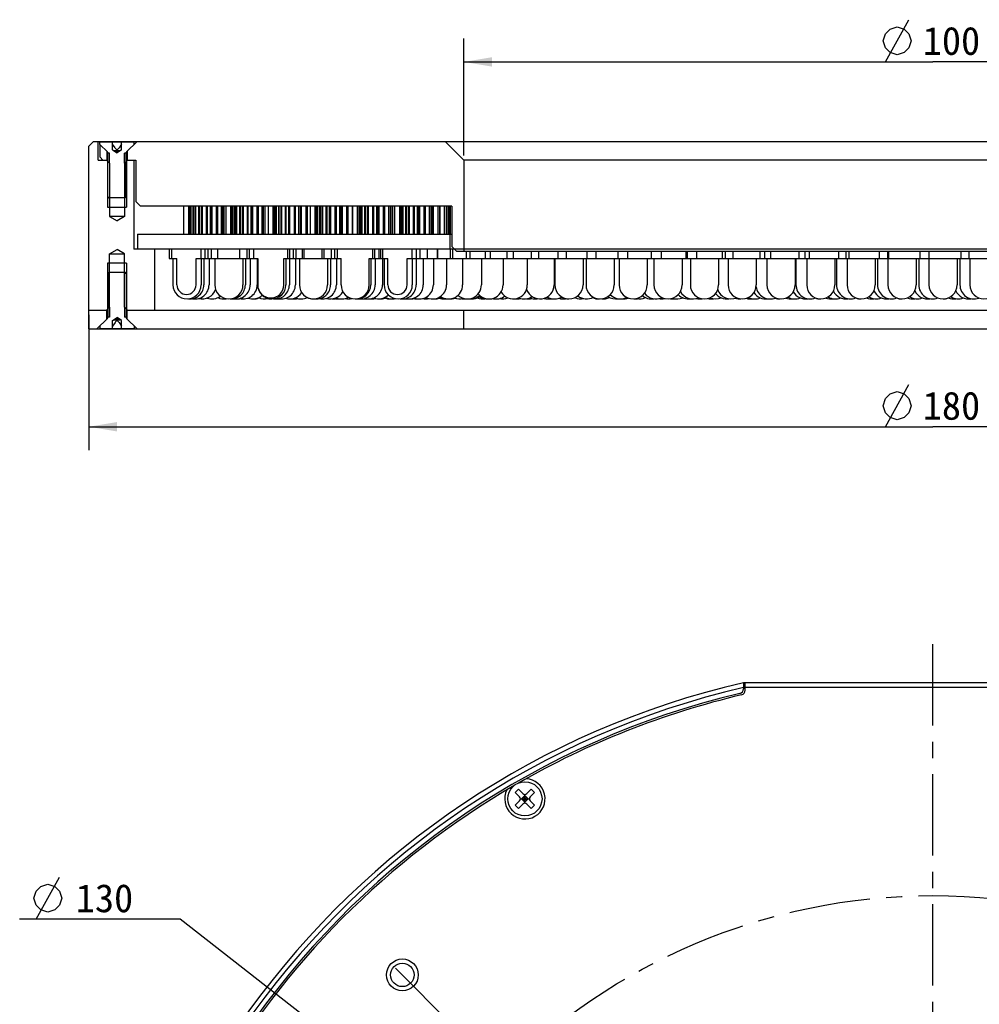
# Model space of a CAD drawing. Header units: millimetres. Extents: x 38 to 263, y -18 to 285.
# Tile 2 of 3: x 38 to 140, y 180 to 285. Entities that reach past the tile are written whole.
import ezdxf
from ezdxf.enums import TextEntityAlignment as Align

# ---------------------------------------------------------------- set-up
doc = ezdxf.new("R2010")
doc.units = ezdxf.units.MM
doc.header["$LTSCALE"] = 23.1
doc.linetypes.add('CENTER', pattern=[0.6, 0.375, -0.075, 0.075, -0.075])
doc.layers.get('0').update_dxf_attribs({"linetype": 'CONTINUOUS'})
for name, color, linetype in [('00_COMPONENTS', 7, 'CONTINUOUS'), ('03_ALL_AXES', 7, 'CONTINUOUS'), ('50_ALL_DETAILS', 7, 'CONTINUOUS'), ('51__DRAFT_DIMS', 7, 'CONTINUOUS')]:
    doc.layers.add(name, color=color, linetype=linetype)
doc.styles.get("Standard").update_dxf_attribs({"font": 'simfang.ttf'})
doc.dimstyles.new('DIMSTYLE_1', dxfattribs={"dimtxt": 3, "dimasz": 3, "dimexe": 2.5, "dimexo": 0.5, "dimgap": 0.75, "dimtad": 1, "dimdsep": 46, "dimtxsty": 'STANDARD', "dimblk": '_FILLED', "dimblk1": '_FILLED', "dimblk2": '_FILLED', "dimcen": 0.09, "dimclrt": 3, "dimazin": 2, "dimtp": 0.3, "dimtm": 0.3, "dimtfac": 1, "dimtofl": 0, "dimtmove": 0, "dimatfit": 3, "dimldrblk": '_FILLED', "dimfxl": 1, "dimtolj": 1, "dimarcsym": 0})
doc.dimstyles.new('DIMSTYLE_2', dxfattribs={"dimtxt": 3, "dimasz": 3, "dimexe": 2.5, "dimexo": 0.5, "dimgap": 0.75, "dimtad": 1, "dimdsep": 46, "dimtxsty": 'STANDARD', "dimblk": '_FILLED', "dimblk1": '_FILLED', "dimblk2": '_FILLED', "dimcen": 0.09, "dimclrt": 3, "dimazin": 2, "dimtp": 0.5, "dimtm": 0.5, "dimtfac": 1, "dimtofl": 0, "dimtmove": 0, "dimatfit": 3, "dimldrblk": '_FILLED', "dimfxl": 1, "dimtolj": 1, "dimarcsym": 0})
doc.dimstyles.new('DIMSTYLE_5', dxfattribs={"dimtxt": 3, "dimasz": 3, "dimexe": 2.5, "dimexo": 0.5, "dimtad": 1, "dimdec": 0, "dimdsep": 46, "dimtxsty": 'STANDARD', "dimblk": '_FILLED', "dimblk1": '_FILLED', "dimblk2": '_FILLED', "dimcen": 0.09, "dimclrt": 3, "dimazin": 2, "dimtp": 0.5, "dimtm": 0.5, "dimtfac": 1, "dimtdec": 0, "dimtofl": 0, "dimtmove": 0, "dimatfit": 1, "dimldrblk": '_FILLED', "dimfxl": 1, "dimtolj": 1, "dimarcsym": 0})

# ---------------------------------------------------------------- blocks, each defined once
blk = doc.blocks.new('_FILLED')
at = {"color": 0, "linetype": 'ByBlock'}
blk.add_solid([(0, 0), (-1, 0.167), (-1, -0.167)], dxfattribs=at)
blk = doc.blocks.new('*D1')
at = {"layer": '51__DRAFT_DIMS', "color": 4}
for p, q in [((85.19, 270.15), (85.19, 282.62)), ((185.19, 270.15), (185.19, 282.62)), ((85.19, 280.12), (135.19, 280.12)), ((185.19, 280.12), (135.19, 280.12))]:
    blk.add_line(p, q, dxfattribs=at)
at = {"layer": '51__DRAFT_DIMS', "color": 4, "xscale": 3, "yscale": 3, "zscale": 3, "rotation": 180}
blk.add_blockref('_FILLED', (85.19, 280.12), dxfattribs=at)
at = {"layer": '51__DRAFT_DIMS', "color": 4, "xscale": 3, "yscale": 3, "zscale": 3}
blk.add_blockref('_FILLED', (185.19, 280.12), dxfattribs=at)
at = {"layer": '51__DRAFT_DIMS', "color": 3}
blk.add_text('100', height=3, dxfattribs=at).set_placement((137.19, 280.87), align=Align.CENTER)
blk = doc.blocks.new('*D2')
at = {"layer": '51__DRAFT_DIMS', "color": 4}
for p, q in [((45.19, 253.15), (45.19, 238.72)), ((225.19, 253.15), (225.19, 238.72)), ((45.19, 241.22), (135.19, 241.22)), ((225.19, 241.22), (135.19, 241.22))]:
    blk.add_line(p, q, dxfattribs=at)
at = {"layer": '51__DRAFT_DIMS', "color": 4, "xscale": 3, "yscale": 3, "zscale": 3, "rotation": 180}
blk.add_blockref('_FILLED', (45.19, 241.22), dxfattribs=at)
at = {"layer": '51__DRAFT_DIMS', "color": 4, "xscale": 3, "yscale": 3, "zscale": 3}
blk.add_blockref('_FILLED', (225.19, 241.22), dxfattribs=at)
at = {"layer": '51__DRAFT_DIMS', "color": 3}
blk.add_text('180', height=3, dxfattribs=at).set_placement((137.19, 241.97), align=Align.CENTER)
blk = doc.blocks.new('*D5')
at = {"layer": '51__DRAFT_DIMS', "color": 4}
for p, q in [((51.42, 188.71), (37.81, 188.71)), ((54.92, 188.71), (51.42, 188.71)), ((83.89, 166.15), (54.92, 188.71))]:
    blk.add_line(p, q, dxfattribs=at)
at = {"layer": '51__DRAFT_DIMS', "color": 4, "xscale": 3, "yscale": 3, "zscale": 3, "rotation": 322.0933396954}
blk.add_blockref('_FILLED', (83.89, 166.15), dxfattribs=at)
at = {"layer": '51__DRAFT_DIMS', "color": 3}
blk.add_text('130', height=3, dxfattribs=at).set_placement((49.92, 189.46), align=Align.RIGHT)

msp = doc.modelspace()

# ---------------------------------------------------------------- hatches: boundary and pattern name
h = msp.add_hatch()
h.set_pattern_fill('DEFAULT__14', color=4, scale=8.4, angle=45, style=0, pattern_type=0)
h.set_pattern_definition([(45, (0, 0), (-5.9397, 5.9397), [])])
edge = h.paths.add_edge_path()
edge.add_line((49.0589, 265.6141), (47.3289, 265.6141))
edge.add_line((47.2289, 265.7141), (47.3289, 265.6141))
edge.add_line((47.2289, 265.7141), (47.2289, 270.3813))
edge.add_arc((47.0289, 270.3813), 0.2, 0, 45)
edge.add_line((47.1704, 270.5227), (46.3689, 271.3241))
edge.add_line((46.3689, 271.3241), (46.3689, 271.6141))
edge.add_line((47.7161, 271.6141), (46.3689, 271.6141))
edge.add_line((47.7161, 270.752), (47.7161, 271.6141))
edge.add_line((47.7161, 270.752), (47.8404, 270.6641))
edge.add_line((47.8404, 270.6641), (48.1939, 270.4141))
edge.add_line((48.5475, 270.6641), (48.1939, 270.4141))
edge.add_line((48.6718, 270.752), (48.5475, 270.6641))
edge.add_line((48.6718, 270.752), (48.6718, 271.6141))
edge.add_line((50.0189, 271.6141), (48.6718, 271.6141))
edge.add_line((50.0189, 271.3241), (50.0189, 271.6141))
edge.add_line((49.2175, 270.5227), (50.0189, 271.3241))
edge.add_arc((49.3589, 270.3813), 0.2, 135, 180)
edge.add_line((49.1589, 265.7141), (49.1589, 270.3813))
edge.add_line((49.1589, 265.7141), (49.0589, 265.6141))

# ---------------------------------------------------------------- linework, layer by layer
at = {"layer": '00_COMPONENTS', "color": 7}
for p, q in [((45.6947, 271.6491), (45.1939, 271.1484)), ((45.1939, 251.6491), (45.1939, 271.1484)), ((45.6947, 271.6491), (46.3689, 271.6491)), ((46.1939, 269.6491), (46.1939, 271.6491)), ((46.3689, 271.3241), (46.3689, 271.6141)), ((46.3689, 271.6141), (50.0189, 271.6141)), ((47.1704, 270.5227), (46.3689, 271.3241)), ((46.3939, 269.9491), (46.3939, 271.2991)), ((46.401, 271.6125), (46.4019, 271.6491)), ((46.4019, 271.6491), (223.986, 271.6491)), ((47.7161, 270.752), (47.7161, 271.6141)), ((47.9818, 270.9641), (47.7161, 271.3399)), ((48.6718, 271.3399), (48.4061, 270.9641)), ((48.6718, 270.752), (48.6718, 271.6141)), ((49.2175, 270.5227), (50.3439, 271.6491)), ((50.0189, 271.3241), (50.0189, 271.6141)), ((85.1939, 269.6491), (83.1939, 271.6491)), ((46.6939, 269.6491), (46.3939, 269.9491)), ((47.0939, 270.5991), (47.0939, 269.6491)), ((47.1034, 270.5991), (47.0939, 270.5991)), ((47.2289, 265.7141), (47.2289, 270.3813)), ((47.3939, 270.3813), (47.2289, 270.3813)), ((47.7161, 270.752), (48.1939, 270.4141)), ((47.8404, 270.6641), (48.5475, 270.6641)), ((48.1939, 270.6641), (48.0761, 270.4974)), ((48.1939, 270.4141), (48.1939, 270.752)), ((48.6718, 270.752), (48.1939, 270.4141)), ((48.3118, 270.4974), (48.1939, 270.6641)), ((49.1589, 270.3813), (48.9939, 270.3813)), ((49.1589, 265.7141), (49.1589, 270.3813)), ((49.2845, 270.5991), (49.2939, 270.5991)), ((49.2939, 270.5991), (49.2939, 269.6491)), ((46.1939, 269.6491), (47.2289, 269.6491)), ((47.0689, 269.6491), (47.3939, 269.3241)), ((47.1939, 269.5241), (47.2288, 269.5241)), ((47.3939, 269.3241), (47.3939, 263.6491)), ((49.3189, 269.6491), (48.9939, 269.3241)), ((48.9939, 269.3241), (48.9939, 263.6491)), ((49.1589, 269.6491), (50.1939, 269.6491)), ((49.9939, 269.6491), (49.9939, 260.1491)), ((50.1939, 269.6491), (50.1939, 265.2491)), ((85.1939, 269.6491), (85.1939, 259.9491)), ((185.1939, 269.6491), (85.1939, 269.6491)), ((47.2289, 265.7141), (47.3289, 265.6141)), ((47.2289, 265.7113), (47.3939, 265.7113)), ((49.0589, 265.6141), (47.3289, 265.6141)), ((48.9939, 265.7113), (49.1589, 265.7113)), ((49.1589, 265.7141), (49.0589, 265.6141)), ((47.1939, 264.6491), (48.9667, 264.6491)), ((48.9934, 264.6491), (49.1939, 264.6491)), ((50.6939, 264.7491), (50.1939, 265.2491)), ((83.8939, 264.7491), (50.6939, 264.7491)), ((55.3306, 261.7491), (55.3306, 264.7491)), ((55.8489, 261.7491), (55.8489, 264.7491)), ((55.9745, 261.7491), (55.9745, 264.7491)), ((56.0664, 261.7491), (56.0664, 264.7491)), ((56.1145, 261.7491), (56.1145, 264.7491)), ((56.311, 261.7491), (56.311, 264.7491)), ((56.3591, 261.7491), (56.3591, 264.7491)), ((56.5241, 261.7491), (56.5241, 264.7491)), ((56.5996, 261.7491), (56.5996, 264.7491)), ((56.9077, 261.7491), (56.9077, 264.7491)), ((56.9831, 261.7491), (56.9831, 264.7491)), ((57.2208, 261.7491), (57.2208, 264.7491)), ((57.3234, 261.7491), (57.3234, 264.7491)), ((57.7421, 261.7491), (57.7421, 264.7491)), ((57.8447, 261.7491), (57.8447, 264.7491)), ((58.1543, 261.7491), (58.1543, 264.7491)), ((58.2837, 261.7491), (58.2837, 264.7491)), ((58.3288, 261.7491), (58.3288, 264.7491)), ((58.8117, 261.7491), (58.8117, 264.7491)), ((58.9411, 261.7491), (58.9411, 264.7491)), ((59.3218, 261.7491), (59.3218, 264.7491)), ((59.4776, 261.7491), (59.4776, 264.7491)), ((59.6382, 261.7491), (59.6382, 264.7491)), ((59.8316, 261.7491), (59.8316, 264.7491)), ((60.3314, 261.7491), (60.3314, 264.7491)), ((60.4198, 261.7491), (60.4198, 264.7491)), ((60.4963, 261.7491), (60.4963, 264.7491)), ((60.5399, 261.7491), (60.5399, 264.7491)), ((60.7177, 261.7491), (60.7177, 264.7491)), ((60.7612, 261.7491), (60.7612, 264.7491)), ((60.9139, 261.7491), (60.9139, 264.7491)), ((60.9864, 261.7491), (60.9864, 264.7491)), ((61.2821, 261.7491), (61.2821, 264.7491)), ((61.3545, 261.7491), (61.3545, 264.7491)), ((61.5829, 261.7491), (61.5829, 264.7491)), ((61.684, 261.7491), (61.684, 264.7491)), ((62.0966, 261.7491), (62.0966, 264.7491)), ((62.1977, 261.7491), (62.1977, 264.7491)), ((62.501, 261.7491), (62.501, 264.7491)), ((62.6304, 261.7491), (62.6304, 264.7491)), ((62.6754, 261.7491), (62.6754, 264.7491)), ((63.1584, 261.7491), (63.1584, 264.7491)), ((63.2878, 261.7491), (63.2878, 264.7491)), ((63.665, 261.7491), (63.665, 264.7491)), ((63.8223, 261.7491), (63.8223, 264.7491)), ((63.9893, 261.7491), (63.9893, 264.7491)), ((64.3343, 261.7491), (64.3343, 264.7491)), ((64.3382, 261.7491), (64.3382, 264.7491)), ((64.8381, 261.7491), (64.8381, 264.7491)), ((64.8654, 261.7491), (64.8654, 264.7491)), ((64.8926, 261.7491), (64.8926, 264.7491)), ((65.0036, 261.7491), (65.0036, 264.7491)), ((65.0308, 261.7491), (65.0308, 264.7491)), ((65.1451, 261.7491), (65.1451, 264.7491)), ((65.2033, 261.7491), (65.2033, 264.7491)), ((65.4407, 261.7491), (65.4407, 264.7491)), ((65.4989, 261.7491), (65.4989, 264.7491)), ((65.6957, 261.7491), (65.6957, 264.7491)), ((65.7847, 261.7491), (65.7847, 264.7491)), ((66.1476, 261.7491), (66.1476, 264.7491)), ((66.2365, 261.7491), (66.2365, 264.7491)), ((66.5152, 261.7491), (66.5152, 264.7491)), ((66.6346, 261.7491), (66.6346, 264.7491)), ((66.6361, 261.7491), (66.6361, 264.7491)), ((67.1216, 261.7491), (67.1216, 264.7491)), ((67.241, 261.7491), (67.241, 264.7491)), ((67.6005, 261.7491), (67.6005, 264.7491)), ((67.7498, 261.7491), (67.7498, 264.7491)), ((67.7879, 261.7491), (67.7879, 264.7491)), ((67.8819, 261.7491), (67.8819, 264.7491)), ((68.359, 261.7491), (68.359, 264.7491)), ((68.5084, 261.7491), (68.5084, 264.7491)), ((68.8378, 261.7491), (68.8378, 264.7491)), ((69.3374, 261.7491), (69.3374, 264.7491)), ((69.358, 261.7491), (69.358, 264.7491)), ((69.4423, 261.7491), (69.4423, 264.7491)), ((69.463, 261.7491), (69.463, 264.7491)), ((69.5608, 261.7491), (69.5608, 264.7491)), ((69.6145, 261.7491), (69.6145, 264.7491)), ((69.8333, 261.7491), (69.8333, 264.7491)), ((69.8869, 261.7491), (69.8869, 264.7491)), ((70.0713, 261.7491), (70.0713, 264.7491)), ((70.1577, 261.7491), (70.1577, 264.7491)), ((70.5101, 261.7491), (70.5101, 264.7491)), ((70.5964, 261.7491), (70.5964, 264.7491)), ((70.8665, 261.7491), (70.8665, 264.7491)), ((70.9853, 261.7491), (70.9853, 264.7491)), ((71.4697, 261.7491), (71.4697, 264.7491)), ((71.5884, 261.7491), (71.5884, 264.7491)), ((71.943, 261.7491), (71.943, 264.7491)), ((72.0936, 261.7491), (72.0936, 264.7491)), ((72.2312, 261.7491), (72.2312, 264.7491)), ((72.7079, 261.7491), (72.7079, 264.7491)), ((72.8585, 261.7491), (72.8585, 264.7491)), ((73.2961, 261.7491), (73.2961, 264.7491)), ((73.3439, 261.7491), (73.3439, 264.7491)), ((73.8439, 261.7491), (73.8439, 264.7491)), ((73.8918, 261.7491), (73.8918, 264.7491)), ((73.9275, 261.7491), (73.9275, 264.7491)), ((74.073, 261.7491), (74.073, 264.7491)), ((74.1087, 261.7491), (74.1087, 264.7491)), ((74.2521, 261.7491), (74.2521, 264.7491)), ((74.3232, 261.7491), (74.3232, 264.7491)), ((74.6136, 261.7491), (74.6136, 264.7491)), ((74.6847, 261.7491), (74.6847, 264.7491)), ((74.9229, 261.7491), (74.9229, 264.7491)), ((75.0292, 261.7491), (75.0292, 264.7491)), ((75.4628, 261.7491), (75.4628, 264.7491)), ((75.5691, 261.7491), (75.5691, 264.7491)), ((75.9008, 261.7491), (75.9008, 264.7491)), ((76.0417, 261.7491), (76.0417, 264.7491)), ((76.1367, 261.7491), (76.1367, 264.7491)), ((76.6164, 261.7491), (76.6164, 264.7491)), ((76.7573, 261.7491), (76.7573, 264.7491)), ((77.1809, 261.7491), (77.1809, 264.7491)), ((77.3556, 261.7491), (77.3556, 264.7491)), ((77.4232, 261.7491), (77.4232, 264.7491)), ((77.5968, 261.7491), (77.5968, 264.7491)), ((77.6001, 261.7491), (77.6001, 264.7491)), ((77.8253, 261.7491), (77.8253, 264.7491)), ((78.3505, 261.7491), (78.3505, 264.7491)), ((78.3792, 261.7491), (78.3792, 264.7491)), ((78.4964, 261.7491), (78.4964, 264.7491)), ((78.5251, 261.7491), (78.5251, 264.7491)), ((78.6511, 261.7491), (78.6511, 264.7491)), ((78.7179, 261.7491), (78.7179, 264.7491)), ((78.9906, 261.7491), (78.9906, 264.7491)), ((79.0575, 261.7491), (79.0575, 264.7491)), ((79.2835, 261.7491), (79.2835, 264.7491)), ((79.388, 261.7491), (79.388, 264.7491)), ((79.8147, 261.7491), (79.8147, 264.7491)), ((79.9193, 261.7491), (79.9193, 264.7491)), ((80.244, 261.7491), (80.244, 264.7491)), ((80.3857, 261.7491), (80.3857, 264.7491)), ((80.4843, 261.7491), (80.4843, 264.7491)), ((80.9638, 261.7491), (80.9638, 264.7491)), ((81.1055, 261.7491), (81.1055, 264.7491)), ((81.5269, 261.7491), (81.5269, 264.7491)), ((81.7049, 261.7491), (81.7049, 264.7491)), ((81.8372, 261.7491), (81.8372, 264.7491)), ((81.9639, 261.7491), (81.9639, 264.7491)), ((82.4311, 261.7491), (82.4311, 264.7491)), ((82.6091, 261.7491), (82.6091, 264.7491)), ((82.6726, 261.7491), (82.6726, 264.7491)), ((83.1248, 261.7491), (83.1248, 264.7491)), ((83.3381, 261.7491), (83.3381, 264.7491)), ((83.3418, 261.7491), (83.3418, 264.7491)), ((83.5002, 261.7491), (83.5002, 264.7491)), ((83.5809, 261.7491), (83.5809, 264.7491)), ((83.7139, 261.7491), (83.7139, 264.7491)), ((83.7558, 261.7491), (83.7558, 264.7491)), ((83.8939, 264.7491), (83.8939, 260.4491)), ((47.3939, 263.6491), (48.1939, 263.1684)), ((48.9667, 263.6491), (47.3939, 263.6491)), ((48.9939, 263.6491), (48.1939, 263.1684)), ((50.3939, 261.7491), (50.3939, 260.1491)), ((50.3939, 261.7491), (83.8939, 261.7491)), ((83.6939, 261.7491), (83.6939, 260.1491)), ((84.3939, 259.9491), (83.8939, 260.4491)), ((47.3939, 259.6491), (48.1939, 260.1298)), ((47.3939, 253.9741), (47.3939, 259.6491)), ((47.3939, 259.6491), (48.9939, 259.6491)), ((48.9939, 259.6491), (48.1939, 260.1298)), ((48.9939, 253.9741), (48.9939, 259.6491)), ((53.6939, 260.1491), (49.9939, 260.1491)), ((52.1939, 260.1491), (52.1939, 253.6491)), ((53.7619, 260.1491), (53.7619, 259.1491)), ((54.05, 259.1491), (54.05, 260.1491)), ((57.153, 259.1491), (57.153, 260.1491)), ((57.5619, 260.1491), (57.5619, 259.1491)), ((57.8639, 260.1491), (57.8639, 259.1491)), ((58.2257, 260.1491), (58.2257, 259.1491)), ((58.9164, 260.1491), (58.9164, 259.1491)), ((61.2478, 260.1491), (61.2478, 259.1491)), ((62.0257, 260.1491), (62.0257, 259.1491)), ((62.2797, 260.1491), (62.2797, 259.1491)), ((62.7771, 259.1491), (62.7771, 260.1491)), ((66.415, 259.1491), (66.415, 260.1491)), ((66.5985, 260.1491), (66.5985, 259.1491)), ((66.9737, 260.1491), (66.9737, 259.1491)), ((67.2504, 260.1491), (67.2504, 259.1491)), ((67.9232, 260.1491), (67.9232, 259.1491)), ((68.1536, 259.1491), (68.1536, 260.1491)), ((70.0749, 259.1491), (70.0749, 260.1491)), ((70.2536, 260.1491), (70.2536, 259.1491)), ((71.0504, 260.1491), (71.0504, 259.1491)), ((71.3753, 260.1491), (71.3753, 259.1491)), ((71.6939, 259.1491), (71.6939, 260.1491)), ((75.4939, 259.1491), (75.4939, 260.1491)), ((75.6509, 260.1491), (75.6509, 259.1491)), ((76.1209, 260.1491), (76.1209, 259.1491)), ((76.2882, 260.1491), (76.2882, 259.1491)), ((76.5508, 259.1491), (76.5508, 260.1491)), ((79.658, 259.1491), (79.658, 260.1491)), ((80.0882, 260.1491), (80.0882, 259.1491)), ((80.5065, 260.1491), (80.5065, 259.1491)), ((81.2569, 260.1491), (81.2569, 259.1491)), ((82.335, 260.1491), (82.335, 259.1491)), ((82.3902, 260.1491), (82.3902, 259.1491)), ((83.7344, 260.1491), (83.7344, 259.1491)), ((83.9621, 260.1491), (83.9621, 259.1491)), ((84.3939, 259.9491), (185.9939, 259.9491)), ((85.447, 259.9491), (85.447, 259.1491)), ((85.8346, 259.9491), (85.8346, 259.1491)), ((87.4626, 259.9491), (87.4626, 259.1491)), ((87.9967, 259.9491), (87.9967, 259.1491)), ((89.7695, 259.9491), (89.7695, 259.1491)), ((90.4358, 259.9491), (90.4358, 259.1491)), ((92.3541, 259.9491), (92.3541, 259.1491)), ((93.1376, 259.9491), (93.1376, 259.1491)), ((95.2013, 259.9491), (95.2013, 259.1491)), ((96.0862, 259.9491), (96.0862, 259.1491)), ((98.2943, 259.9491), (98.2943, 259.1491)), ((99.2643, 259.9491), (99.2643, 259.1491)), ((101.615, 259.9491), (101.615, 259.1491)), ((102.6532, 259.9491), (102.6532, 259.1491)), ((105.1439, 259.9491), (105.1439, 259.1491)), ((106.2331, 259.9491), (106.2331, 259.1491)), ((108.8603, 259.9491), (108.8603, 259.1491)), ((108.9883, 259.9491), (108.9883, 259.1491)), ((109.983, 259.9491), (109.983, 259.1491)), ((112.7424, 259.9491), (112.7424, 259.1491)), ((113.0505, 259.9491), (113.0505, 259.1491)), ((113.8808, 259.9491), (113.8808, 259.1491)), ((116.7674, 259.9491), (116.7674, 259.1491)), ((117.2426, 259.9491), (117.2426, 259.1491)), ((117.9036, 259.9491), (117.9036, 259.1491)), ((120.9116, 259.9491), (120.9116, 259.1491)), ((121.5401, 259.9491), (121.5401, 259.1491)), ((122.028, 259.9491), (122.028, 259.1491)), ((125.1509, 259.9491), (125.1509, 259.1491)), ((125.9177, 259.9491), (125.9177, 259.1491)), ((126.2296, 259.9491), (126.2296, 259.1491)), ((129.4602, 259.9491), (129.4602, 259.1491)), ((130.3498, 259.9491), (130.3498, 259.1491)), ((130.4838, 259.9491), (130.4838, 259.1491)), ((133.8143, 259.9491), (133.8143, 259.1491)), ((134.7656, 259.9491), (134.7656, 259.1491)), ((138.1877, 259.9491), (138.1877, 259.1491)), ((139.05, 259.9491), (139.05, 259.1491)), ((49.1939, 258.6491), (47.1939, 258.6491)), ((53.7619, 259.1491), (54.5782, 259.1491)), ((54.1619, 259.1491), (54.1619, 256.3491)), ((54.5782, 256.3491), (54.5782, 259.1491)), ((56.6248, 256.3491), (56.6248, 259.1491)), ((56.6248, 259.1491), (63.2002, 259.1491)), ((57.1619, 259.1491), (57.1619, 256.3491)), ((57.4639, 259.1491), (57.4639, 256.3491)), ((58.0065, 259.1491), (58.0065, 256.3491)), ((58.6257, 259.1491), (58.6257, 256.3491)), ((61.6257, 259.1491), (61.6257, 256.3491)), ((61.8797, 259.1491), (61.8797, 256.3491)), ((62.3869, 259.1491), (62.3869, 256.3491)), ((63.1455, 259.1491), (63.1455, 256.3491)), ((63.1985, 259.1491), (63.1985, 256.3491)), ((63.2002, 256.3491), (63.2002, 259.1491)), ((65.992, 256.3491), (65.992, 259.1491)), ((65.992, 259.1491), (72.0939, 259.1491)), ((66.1985, 259.1491), (66.1985, 256.3491)), ((66.5737, 259.1491), (66.5737, 256.3491)), ((67.2201, 259.1491), (67.2201, 256.3491)), ((67.6504, 259.1491), (67.6504, 256.3491)), ((70.6504, 259.1491), (70.6504, 256.3491)), ((70.9753, 259.1491), (70.9753, 256.3491)), ((71.5876, 259.1491), (71.5876, 256.3491)), ((72.0939, 256.3491), (72.0939, 259.1491)), ((75.0939, 256.3491), (75.0939, 259.1491)), ((75.0939, 259.1491), (77.0779, 259.1491)), ((75.2509, 259.1491), (75.2509, 256.3491)), ((75.7209, 259.1491), (75.7209, 256.3491)), ((76.5017, 259.1491), (76.5017, 256.3491)), ((76.6882, 259.1491), (76.6882, 256.3491)), ((77.0779, 256.3491), (77.0779, 259.1491)), ((79.1309, 256.3491), (79.1309, 259.1491)), ((79.1309, 259.1491), (191.257, 259.1491)), ((79.6882, 259.1491), (79.6882, 256.3491)), ((80.1065, 259.1491), (80.1065, 256.3491)), ((80.8569, 259.1491), (80.8569, 256.3491)), ((81.935, 259.1491), (81.935, 256.3491)), ((83.3344, 259.1491), (83.3344, 256.3491)), ((85.047, 259.1491), (85.047, 256.3491)), ((87.0626, 259.1491), (87.0626, 256.3491)), ((89.3695, 259.1491), (89.3695, 256.3491)), ((91.9541, 259.1491), (91.9541, 256.3491)), ((94.8013, 259.1491), (94.8013, 256.3491)), ((94.8943, 259.1491), (94.8943, 256.3491)), ((97.8943, 259.1491), (97.8943, 256.3491)), ((98.215, 259.1491), (98.215, 256.3491)), ((101.215, 259.1491), (101.215, 256.3491)), ((101.7439, 259.1491), (101.7439, 256.3491)), ((104.7439, 259.1491), (104.7439, 256.3491)), ((105.4603, 259.1491), (105.4603, 256.3491)), ((108.4603, 259.1491), (108.4603, 256.3491)), ((109.3424, 259.1491), (109.3424, 256.3491)), ((112.3424, 259.1491), (112.3424, 256.3491)), ((113.3674, 259.1491), (113.3674, 256.3491)), ((116.3674, 259.1491), (116.3674, 256.3491)), ((117.5116, 259.1491), (117.5116, 256.3491)), ((120.5116, 259.1491), (120.5116, 256.3491)), ((120.5999, 259.1491), (120.5999, 256.3491)), ((121.7509, 259.1491), (121.7509, 256.3491)), ((124.7509, 259.1491), (124.7509, 256.3491)), ((124.9273, 259.1491), (124.9273, 256.3491)), ((126.0602, 259.1491), (126.0602, 256.3491)), ((129.0602, 259.1491), (129.0602, 256.3491)), ((129.2994, 259.1491), (129.2994, 256.3491)), ((130.4143, 259.1491), (130.4143, 256.3491)), ((133.4143, 259.1491), (133.4143, 256.3491)), ((133.6939, 259.1491), (133.6939, 256.3491)), ((134.7877, 259.1491), (134.7877, 256.3491)), ((137.7877, 259.1491), (137.7877, 256.3491)), ((138.0884, 259.1491), (138.0884, 256.3491)), ((139.1546, 259.1491), (139.1546, 256.3491)), ((47.2289, 257.5841), (47.3289, 257.6841)), ((47.2289, 257.587), (47.3939, 257.587)), ((47.2289, 257.5841), (47.2289, 252.917)), ((49.0589, 257.6841), (47.3289, 257.6841)), ((48.9939, 257.587), (49.1589, 257.587)), ((49.1589, 257.5841), (49.0589, 257.6841)), ((49.1589, 257.5841), (49.1589, 252.917)), ((45.1939, 253.6491), (47.24, 253.6491)), ((47.0689, 253.6491), (47.3939, 253.9741)), ((47.0939, 252.6991), (47.0939, 253.6491)), ((47.2289, 253.7741), (47.1939, 253.7741)), ((47.4008, 253.9741), (47.3939, 253.9741)), ((49.3189, 253.6491), (48.9939, 253.9741)), ((49.1589, 253.6491), (221.24, 253.6491)), ((49.1939, 253.7741), (49.1591, 253.7741)), ((49.2939, 252.6991), (49.2939, 253.6491)), ((85.1939, 251.6491), (85.1939, 253.6491)), ((46.0439, 251.6491), (47.1704, 252.7755)), ((46.3689, 251.9741), (46.3689, 251.6841)), ((47.3942, 252.917), (47.2289, 252.917)), ((47.7161, 252.5462), (48.1939, 252.8841)), ((47.7161, 251.6841), (47.7161, 252.5462)), ((47.9818, 252.3341), (47.7161, 251.9584)), ((47.8404, 252.6341), (48.5475, 252.6341)), ((48.0761, 252.8008), (48.1939, 252.6341)), ((48.1939, 252.5462), (48.1939, 252.8841)), ((48.6718, 252.5462), (48.1939, 252.8841)), ((48.3118, 252.8008), (48.1939, 252.6341)), ((48.4061, 252.3341), (48.6718, 251.9584)), ((48.6718, 251.6841), (48.6718, 252.5462)), ((49.1589, 252.917), (48.9939, 252.917)), ((50.3439, 251.6491), (49.2175, 252.7755)), ((50.0189, 251.9741), (50.0189, 251.6841)), ((45.1939, 251.6491), (225.1939, 251.6491)), ((46.3689, 251.6841), (50.0189, 251.6841)), ((114.9939, 213.9094), (114.9939, 213.2789)), ((115.1939, 213.9094), (114.9939, 213.9094)), ((115.1939, 213.1207), (115.1939, 213.9553)), ((115.1939, 213.9553), (155.1939, 213.9553)), ((115.1939, 213.4553), (155.1939, 213.4553)), ((90.6686, 202.2216), (91.0222, 202.5751)), ((91.1283, 201.762), (90.6686, 202.2216)), ((91.4818, 202.1155), (91.0222, 202.5751)), ((91.3404, 201.5498), (91.6939, 201.9034)), ((91.8707, 201.7266), (91.5172, 201.373)), ((91.8707, 201.373), (91.5172, 201.7266)), ((91.6939, 201.072), (91.6939, 202.0276)), ((92.0475, 201.5498), (91.6939, 201.9034)), ((92.3657, 202.5751), (91.9061, 202.1155)), ((92.7192, 202.2216), (92.2596, 201.762)), ((92.7192, 202.2216), (92.3657, 202.5751)), ((91.1283, 201.3377), (90.6686, 200.8781)), ((91.0222, 200.5245), (90.6686, 200.8781)), ((91.4818, 200.9841), (91.0222, 200.5245)), ((91.2161, 201.5498), (92.1718, 201.5498)), ((91.6939, 201.1963), (91.3404, 201.5498)), ((91.6939, 201.1963), (92.0475, 201.5498)), ((92.3657, 200.5245), (91.9061, 200.9841)), ((92.7192, 200.8781), (92.2596, 201.3377)), ((92.3657, 200.5245), (92.7192, 200.8781))]:
    msp.add_line(p, q, dxfattribs=at)
at = {"layer": '00_COMPONENTS', "color": 4}
for p, q in [((47.3939, 269.3241), (47.3939, 270.3813)), ((48.9939, 269.3241), (48.9939, 270.3813)), ((47.1939, 269.5241), (47.1939, 264.6491)), ((49.1939, 269.5241), (49.1939, 264.6491)), ((216.6939, 260.1491), (53.6939, 260.1491)), ((47.1939, 258.6491), (47.1939, 253.7741)), ((49.1939, 258.6491), (49.1939, 253.7741)), ((47.3939, 253.9741), (47.3939, 252.917)), ((48.9939, 253.9741), (48.9939, 252.917))]:
    msp.add_line(p, q, dxfattribs=at)
at = {"layer": '00_COMPONENTS', "color": 7}
for centre, radius in [((91.6939, 201.5498), 1.825), ((78.6254, 182.7742), 1.7), ((78.6254, 182.7742), 1.25)]:
    msp.add_circle(centre, radius, dxfattribs=at)
for centre, radius, start, end in [((47.0289, 270.3813), 0.2, 0, 45), ((49.3589, 270.3813), 0.2, 135, 180), ((55.6619, 256.3491), 1.5, 180, 360), ((55.6015, 256.3491), 1.0233, 180, 360), ((55.9639, 256.3491), 1.5, 264.221126, 360), ((56.5065, 256.3491), 1.5, 259.577696, 360), ((60.1257, 256.3491), 1.5, 180, 360), ((60.3797, 256.3491), 1.5, 265.140921, 360), ((60.8869, 256.3491), 1.5, 260.266213, 360), ((61.6455, 256.3491), 1.5, 255.346901, 360), ((64.6985, 256.3491), 1.5, 180, 360), ((64.5961, 256.3491), 1.3959, 180, 360), ((65.0737, 256.3491), 1.5, 262.814253, 360), ((65.7201, 256.3491), 1.5, 257.552138, 360), ((69.1504, 256.3491), 1.5, 180, 360), ((69.4753, 256.3491), 1.5, 263.781075, 360), ((70.0876, 256.3491), 1.5, 258.218215, 360), ((73.5939, 256.3491), 1.5, 180, 360), ((73.7509, 256.3491), 1.5, 266.967626, 360), ((74.2209, 256.3491), 1.5, 260.982536, 360), ((75.0017, 256.3491), 1.5, 254.908536, 360), ((78.1882, 256.3491), 1.5, 180, 360), ((78.1044, 256.3491), 1.0265, 180, 360), ((78.6065, 256.3491), 1.5, 261.981196, 360), ((79.3569, 256.3491), 1.5, 255.508855, 360), ((80.435, 256.3491), 1.5, 248.931016, 360), ((81.8344, 256.3491), 1.5, 242.182741, 360), ((83.547, 256.3491), 1.5, 235.173692, 360), ((85.5626, 256.3491), 1.5, 227.768399, 360), ((87.8695, 256.3491), 1.5, 219.730189, 360), ((90.4541, 256.3491), 1.5, 210.489824, 360), ((93.3013, 256.3491), 1.5, 198.294422, 360), ((96.3943, 256.3491), 1.5, 180, 360), ((99.715, 256.3491), 1.5, 180, 360), ((103.2439, 256.3491), 1.5, 180, 360), ((106.9603, 256.3491), 1.5, 180, 360), ((110.8424, 256.3491), 1.5, 180, 360), ((114.8674, 256.3491), 1.5, 180, 360), ((119.0116, 256.3491), 1.5, 180, 360), ((122.0999, 256.3491), 1.5, 180, 292.566847), ((123.2509, 256.3491), 1.5, 180, 360), ((126.4273, 256.3491), 1.5, 180, 292.194782), ((127.5602, 256.3491), 1.5, 180, 360), ((130.7994, 256.3491), 1.5, 180, 291.825296), ((131.9143, 256.3491), 1.5, 180, 360), ((135.1939, 256.3491), 1.5, 180, 291.406552), ((136.2877, 256.3491), 1.5, 180, 360), ((139.5884, 256.3491), 1.5, 180, 290.82503), ((140.6546, 256.3491), 1.5, 180, 360), ((57.2881, 256.3491), 1.5, 254.892445, 341.126729), ((58.3062, 256.3491), 1.5, 250.158875, 307.348276), ((62.6529, 256.3491), 1.5, 250.374468, 312.99768), ((66.6354, 256.3491), 1.5, 252.230222, 326.979176), ((70.9846, 256.3491), 1.5, 252.597208, 330.452557), ((76.0892, 256.3491), 1.5, 248.737621, 314.422111), ((85.8806, 256.3491), 1.5, 263.913857, 311.547732), ((87.6878, 256.3491), 1.5, 232.950951, 273.472892), ((88.6398, 256.3491), 1.5, 255.115748, 307.223378), ((98.2784, 256.3491), 1.5, 231.076357, 298.622806), ((101.8905, 256.3491), 1.5, 223.512386, 296.818882), ((105.1852, 256.3491), 1.5, 229.669402, 279.345362), ((105.6722, 256.3491), 1.5, 215.935447, 295.43743), ((109.1432, 256.3491), 1.5, 223.309725, 278.845794), ((109.6044, 256.3491), 1.5, 208.147678, 294.381785), ((113.2152, 256.3491), 1.5, 217.699863, 278.664472), ((113.6669, 256.3491), 1.5, 199.66555, 293.589733), ((117.3833, 256.3491), 1.5, 212.989919, 278.745492), ((117.8392, 256.3491), 1.5, 187.701513, 293.008018), ((121.6292, 256.3491), 1.5, 209.215035, 279.030261), ((125.9345, 256.3491), 1.5, 206.544124, 279.458061), ((130.2802, 256.3491), 1.5, 204.897528, 279.966619), ((134.6475, 256.3491), 1.5, 204.304534, 280.517168), ((139.0171, 256.3491), 1.5, 204.473417, 280.982654), ((59.5579, 256.3491), 1.5, 245.329794, 280.913808), ((61.0393, 256.3491), 1.5, 267.087418, 281.662256), ((62.7459, 256.3491), 1.5, 268.223615, 292.751853), ((63.9058, 256.3491), 1.5, 245.303734, 285.327521), ((64.6725, 256.3491), 1.5, 255.18736, 270.497548), ((65.3999, 256.3491), 1.5, 263.75542, 276.127955), ((66.8132, 256.3491), 1.5, 266.600374, 276.066536), ((67.1302, 256.3491), 1.5, 260.503334, 283.211429), ((67.8158, 256.3491), 1.5, 246.826358, 296.417658), ((69.0908, 256.3491), 1.5, 244.838254, 271.138725), ((69.1617, 256.3491), 1.5, 269.78438, 271.820663), ((69.257, 256.3491), 1.5, 267.963718, 274.175729), ((70.9532, 256.3491), 1.5, 253.229436, 270.600392), ((71.2751, 256.3491), 1.5, 264.44206, 287.207923), ((71.7107, 256.3491), 1.5, 261.647734, 278.663522), ((72.1624, 256.3491), 1.5, 246.881998, 298.515127), ((72.898, 256.3491), 1.5, 255.801597, 283.416869), ((73.6158, 256.3491), 1.5, 270, 272.582071), ((73.6756, 256.3491), 1.5, 268.856258, 271.438329), ((74.4524, 256.3491), 1.5, 265.572306, 280.551977), ((75.0838, 256.3491), 1.5, 268.43168, 274.871493), ((75.3384, 256.3491), 1.5, 263.554862, 284.498223), ((76.2843, 256.3491), 1.5, 266.269448, 290.255203), ((77.3228, 256.3491), 1.5, 245.710063, 272.962648), ((77.4778, 256.3491), 1.5, 242.416105, 283.699537), ((77.3787, 256.3491), 1.5, 268.931872, 271.89452), ((77.5021, 256.3491), 1.5, 269.536277, 283.221216), ((79.0924, 256.3491), 1.5, 260.677792, 271.304252), ((79.1606, 256.3491), 1.5, 259.353582, 273.75277), ((79.5602, 256.3491), 1.5, 266.11281, 286.955241), ((80.1436, 256.3491), 1.5, 258.781784, 275.575041), ((80.4805, 256.3491), 1.5, 269.129799, 282.485673), ((81.1289, 256.3491), 1.5, 256.625581, 283.603161), ((82.0409, 256.3491), 1.5, 266.051032, 296.358462), ((82.0902, 256.3491), 1.5, 269.05844, 287.623077), ((82.9982, 256.3491), 1.5, 251.385436, 277.174087), ((83.3727, 256.3491), 1.5, 239.140098, 273.329558), ((83.7485, 256.3491), 1.5, 266.14653, 289.587526), ((84.7541, 256.3491), 1.5, 246.268659, 285.640422), ((85.2678, 256.3491), 1.5, 260.1401, 275.64176), ((86.0546, 256.3491), 1.5, 266.67473, 302.988597), ((87.1728, 256.3491), 1.5, 248.107442, 279.885739), ((88.6143, 256.3491), 1.5, 255.620245, 270.487511), ((89.3012, 256.3491), 1.5, 257.260347, 292.607578), ((90.7428, 256.3491), 1.5, 264.475346, 271.650722), ((90.8292, 256.3491), 1.5, 262.81551, 285.609623), ((91.6362, 256.3491), 1.5, 246.793707, 303.719921), ((92.1184, 256.3491), 1.5, 260.748212, 281.677256), ((92.7253, 256.3491), 1.5, 248.703778, 281.07341), ((94.1646, 256.3491), 1.5, 253.273943, 283.295147), ((94.8545, 256.3491), 1.5, 238.804911, 300.892227), ((94.4479, 256.3491), 1.5, 264.579999, 277.793119), ((95.7682, 256.3491), 1.5, 252.261393, 280.479056), ((96.3137, 256.3491), 1.5, 240.885702, 271.539637), ((97.6795, 256.3491), 1.5, 244.623376, 281.52188), ((98.2767, 256.3491), 1.5, 258.511943, 270.06622), ((99.5515, 256.3491), 1.5, 244.879908, 273.124787), ((100.0525, 256.3491), 1.5, 263.538703, 295.81097), ((101.3583, 256.3491), 1.5, 236.782511, 280.218113), ((102.2176, 256.3491), 1.5, 263.738194, 290.003848), ((103.4553, 256.3491), 1.5, 265.95727, 279.055593), ((103.9273, 256.3491), 1.5, 256.830328, 294.800127), ((106.2587, 256.3491), 1.5, 258.72133, 283.5256), ((107.4666, 256.3491), 1.5, 260.283052, 278.756485), ((107.9231, 256.3491), 1.5, 251.272701, 294.005445), ((110.3877, 256.3491), 1.5, 254.858543, 278.721226), ((111.5716, 256.3491), 1.5, 255.926682, 278.682956), ((112.0244, 256.3491), 1.5, 246.79512, 293.387961), ((114.5919, 256.3491), 1.5, 252.033656, 275.269413), ((115.7566, 256.3491), 1.5, 252.752419, 278.796846), ((116.2153, 256.3491), 1.5, 243.300735, 292.917386), ((118.8588, 256.3491), 1.5, 250.130318, 272.920433), ((120.0074, 256.3491), 1.5, 250.609438, 279.058518), ((120.4796, 256.3491), 1.5, 240.695512, 292.53977), ((123.1753, 256.3491), 1.5, 248.98704, 271.44471), ((124.3096, 256.3491), 1.5, 249.329297, 279.427152), ((124.8008, 256.3491), 1.5, 238.878681, 292.211237), ((127.5282, 256.3491), 1.5, 248.462176, 270.6108), ((128.6485, 256.3491), 1.5, 248.71967, 279.861031), ((129.1623, 256.3491), 1.5, 237.708628, 291.888466), ((131.9045, 256.3491), 1.5, 248.376991, 270.188075), ((133.0097, 256.3491), 1.5, 248.575582, 280.321117), ((133.5471, 256.3491), 1.5, 237.020248, 291.527694), ((136.2907, 256.3491), 1.5, 269.942228, 291.262701), ((137.3782, 256.3491), 1.5, 248.675162, 280.762752), ((137.9383, 256.3491), 1.5, 236.619022, 291.085083), ((47.0289, 252.917), 0.2, 315, 360), ((49.3589, 252.917), 0.2, 180, 225), ((135.1946, 126.2116), 90.0008, 102.971483, 266.815041), ((135.1946, 126.2116), 89.5, 103.045249, 266.797015), ((114.4939, 213.2789), 0.5, 283.372732, 360), ((114.6939, 213.1207), 0.5, 283.271361, 360), ((135.1939, 126.2056), 89, 103.372732, 266.77944), ((135.1939, 126.2056), 88.8, 103.271361, 119.85033), ((91.6939, 201.5498), 2.15, 153.538603, 86.461397), ((135.1939, 126.2056), 88.8, 120.121986, 179.808599), ((90.9161, 201.5498), 0.3, 315, 45), ((91.6939, 202.3276), 0.3, 225, 315), ((92.4718, 201.5498), 0.3, 135, 225), ((91.6939, 200.772), 0.3, 45, 135)]:
    msp.add_arc(centre, radius, start, end, dxfattribs=at)
for centre, major_axis, start_param, end_param in [((48.1939, 270.9641), (-0.2772, 0.2772), 1.17809725, 1.96349541), ((48.1939, 270.9641), (0.2772, 0.2772), -1.96349541, -1.17809725), ((48.1939, 252.3341), (0.2772, 0.2772), 1.17809725, 1.96349541), ((48.1939, 252.3341), (-0.2772, 0.2772), -1.96349541, -1.17809725)]:
    msp.add_ellipse(centre, major_axis=major_axis, ratio=0.41421356, start_param=start_param, end_param=end_param, dxfattribs=at)
at = {"layer": '03_ALL_AXES', "color": 1, "linetype": 'CENTER'}
msp.add_line((135.1939, 126.2056), (135.1939, 219.2056), dxfattribs=at)
at = {"layer": '50_ALL_DETAILS', "color": 1, "linetype": 'CENTER'}
msp.add_line((77.8985, 183.4764), (194.1229, 67.2953), dxfattribs=at)
msp.add_circle((135.1939, 126.2056), 65.0222, dxfattribs=at)
at = {"layer": '51__DRAFT_DIMS', "color": 3}
for p, q in [((130.1393, 280.123), (132.6393, 284.623)), ((130.1393, 241.2168), (132.6393, 245.7168)), ((39.5637, 188.7098), (42.0637, 193.2098))]:
    msp.add_line(p, q, dxfattribs=at)
for points in [[(129.8893, 282.3729), (130.1393, 283.1229), (130.6393, 283.623), (131.3892, 283.8729), (132.1393, 283.623), (132.6393, 283.1229), (132.8893, 282.3729), (132.6393, 281.623), (132.1393, 281.1229), (131.3892, 280.873), (130.6393, 281.1229), (130.1393, 281.623), (129.8893, 282.3729)], [(129.8893, 243.4668), (130.1393, 244.2168), (130.6393, 244.7168), (131.3892, 244.9668), (132.1393, 244.7168), (132.6393, 244.2168), (132.8893, 243.4668), (132.6393, 242.7168), (132.1393, 242.2168), (131.3892, 241.9668), (130.6393, 242.2168), (130.1393, 242.7168), (129.8893, 243.4668)], [(39.3137, 190.9598), (39.5637, 191.7098), (40.0637, 192.2098), (40.8137, 192.4598), (41.5637, 192.2098), (42.0637, 191.7098), (42.3137, 190.9598), (42.0637, 190.2098), (41.5637, 189.7098), (40.8137, 189.4598), (40.0637, 189.7098), (39.5637, 190.2098), (39.3137, 190.9598)]]:
    msp.add_lwpolyline(points, dxfattribs=at)

# ---------------------------------------------------------------- dimensions: what is measured, and where the dimension line sits
at = {"layer": '51__DRAFT_DIMS', "color": 4}
for base, p1, p2, dimstyle, picture, middle in [((185.1939, 280.123), (85.1939, 269.6491), (185.1939, 269.6491), 'DIMSTYLE_1', '*D1', (137.1939, 280.123)), ((225.1939, 241.2168), (45.1939, 253.6491), (225.1939, 253.6491), 'DIMSTYLE_2', '*D2', (137.1939, 241.2168))]:
    dim = msp.add_linear_dim(base=base, p1=p1, p2=p2, text='%%c<>', dimstyle=dimstyle, dxfattribs=at)
    dim.commit()
    dim.dimension.update_dxf_attribs({"geometry": picture, "text_midpoint": middle, "dimtype": 160})
dim = msp.add_diameter_dim_2p(p1=(83.8906, 166.1538), p2=(186.4973, 86.2575), text='%%c<>', dimstyle='DIMSTYLE_5', override={"dimtih": 1, "dimtoh": 1, "dimpost": '<>'}, dxfattribs=at)
dim.commit()
dim.dimension.update_dxf_attribs({"geometry": '*D5', "text_midpoint": (46.6184, 190.9598), "dimtype": 163})

doc.saveas('drawing.dxf')
